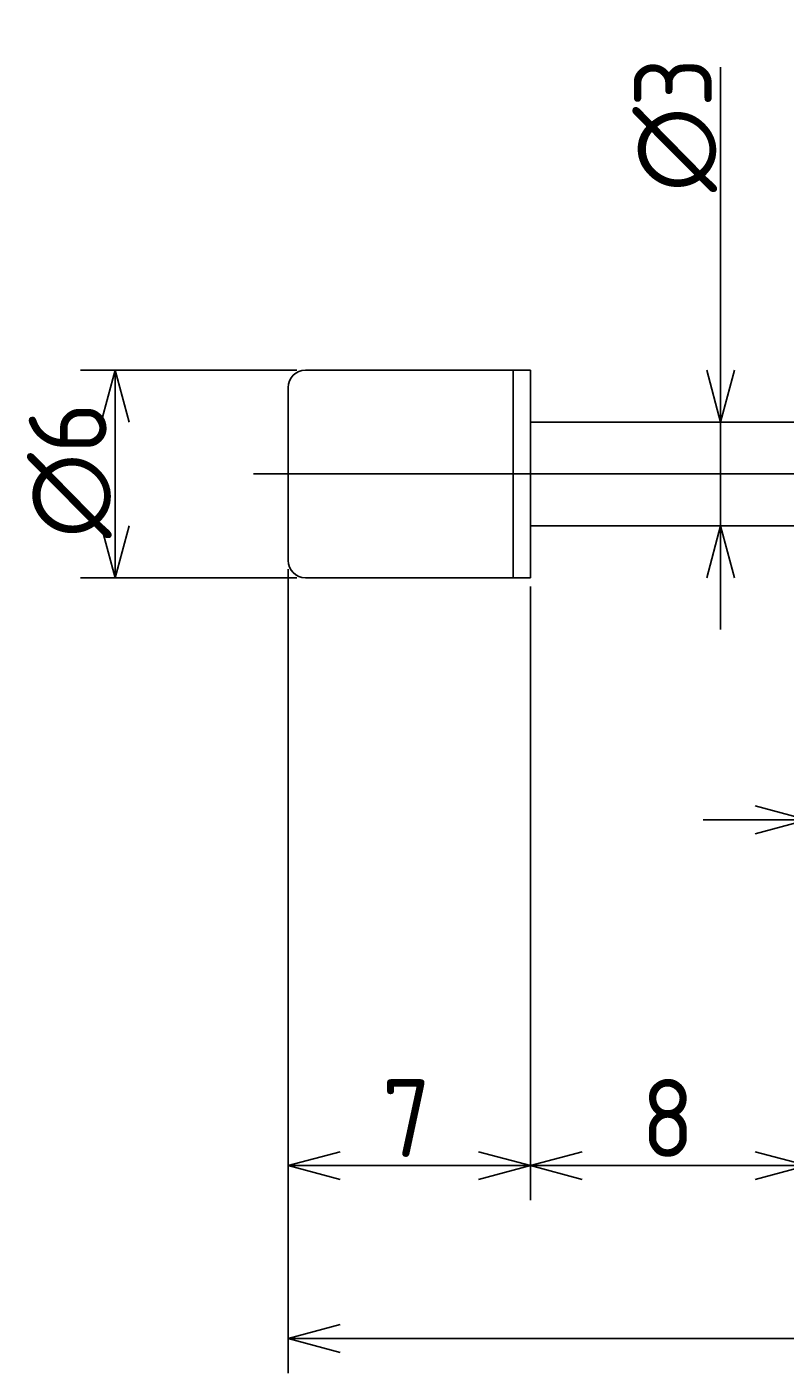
# Model space of a CAD drawing. Extents: x 147 to 284, y 124 to 180.
# Tile 2 of 3: x 220 to 242, y 142 to 180. Entities that reach past the tile are written whole.
import ezdxf

# ---------------------------------------------------------------- set-up
doc = ezdxf.new("R2010")
doc.units = 0
doc.linetypes.add('CENTER', pattern=[50.8, 31.75, -6.35, 6.35, -6.35])
doc.layers.get('0').update_dxf_attribs({"linetype": 'CONTINUOUS'})
doc.layers.get('DEFPOINTS').update_dxf_attribs({"linetype": 'CONTINUOUS'})
doc.layers.add('図形', color=7, linetype='CONTINUOUS')
doc.layers.add('寸法_文字', color=3, linetype='CONTINUOUS')
doc.styles.add('DIMENSION', font='isocp.shx', dxfattribs={"bigfont": 'bigfont.shx'})
doc.dimstyles.get("Standard").update_dxf_attribs({"dimtxt": 0.18, "dimasz": 0.18, "dimexe": 0.18, "dimexo": 0.0625, "dimgap": 0.09, "dimtad": 0, "dimtih": 1, "dimtoh": 1, "dimzin": 0, "dimcen": 0.09, "dimazin": 3, "dimtfac": 1, "dimtofl": 0, "dimtmove": 0, "dimatfit": 3})

# ---------------------------------------------------------------- blocks, each defined once
blk = doc.blocks.new('_OPEN30')
at = {"color": 0, "linetype": 'BYBLOCK'}
for p, q in [((-1, 0.268), (0, 0)), ((0, 0), (-1, -0.268)), ((0, 0), (-1, 0))]:
    blk.add_line(p, q, dxfattribs=at)
blk = doc.blocks.new('*U12')
at = {"layer": '寸法_文字', "color": 3, "style": 'DIMENSION'}
blk.add_text('8', height=2.25, dxfattribs=at).set_placement((237.7125, 147.75))
blk = doc.blocks.new('*D11')
at = {"layer": 'DEFPOINTS', "color": 0}
for p in [(234.5, 164.5), (242.5, 163.6), (234.5, 147.5)]:
    blk.add_point(p, dxfattribs=at)
at = {"layer": '寸法_文字', "color": 3}
for p, q in [((234.5, 164.25), (234.5, 146.5)), ((242.5, 163.35), (242.5, 146.5)), ((241, 147.5), (236, 147.5))]:
    blk.add_line(p, q, dxfattribs=at)
at = {"layer": '図形'}
blk.add_blockref('*U12', (0, 0), dxfattribs=at)
at = {"layer": '寸法_文字', "color": 3, "xscale": 1.5, "yscale": 1.5, "zscale": 1.5, "rotation": 180}
blk.add_blockref('_OPEN30', (234.5, 147.5), dxfattribs=at)
at = {"layer": '寸法_文字', "color": 3, "xscale": 1.5, "yscale": 1.5, "zscale": 1.5}
blk.add_blockref('_OPEN30', (242.5, 147.5), dxfattribs=at)
blk = doc.blocks.new('*U14')
at = {"layer": '寸法_文字', "color": 3, "style": 'DIMENSION'}
blk.add_text('7', height=2.25, dxfattribs=at).set_placement((230.2125, 147.75))
blk = doc.blocks.new('*D13')
at = {"layer": 'DEFPOINTS', "color": 0}
for p in [(227.5, 165), (234.5, 164.5), (227.5, 147.5)]:
    blk.add_point(p, dxfattribs=at)
at = {"layer": '寸法_文字', "color": 3}
for p, q in [((227.5, 164.75), (227.5, 146.5)), ((234.5, 164.25), (234.5, 146.5)), ((233, 147.5), (229, 147.5))]:
    blk.add_line(p, q, dxfattribs=at)
at = {"layer": '図形'}
blk.add_blockref('*U14', (0, 0), dxfattribs=at)
at = {"layer": '寸法_文字', "color": 3, "xscale": 1.5, "yscale": 1.5, "zscale": 1.5, "rotation": 180}
blk.add_blockref('_OPEN30', (227.5, 147.5), dxfattribs=at)
at = {"layer": '寸法_文字', "color": 3, "xscale": 1.5, "yscale": 1.5, "zscale": 1.5}
blk.add_blockref('_OPEN30', (234.5, 147.5), dxfattribs=at)
blk = doc.blocks.new('*U20')
at = {"layer": '寸法_文字', "color": 3, "style": 'DIMENSION'}
blk.add_text('1.5', height=2.25, dxfattribs=at).set_placement((246.9125, 157.75))
blk = doc.blocks.new('*D19')
at = {"layer": 'DEFPOINTS', "color": 0}
for p in [(242.5, 163.6), (244, 163.1), (244, 157.5)]:
    blk.add_point(p, dxfattribs=at)
at = {"layer": '寸法_文字', "color": 3}
for p, q in [((242.5, 163.35), (242.5, 156.5)), ((244, 162.85), (244, 156.5)), ((241, 157.5), (239.5, 157.5)), ((242.5, 157.5), (244, 157.5)), ((245.5, 157.5), (250.293, 157.5))]:
    blk.add_line(p, q, dxfattribs=at)
at = {"layer": '図形'}
blk.add_blockref('*U20', (0, 0), dxfattribs=at)
at = {"layer": '寸法_文字', "color": 3, "xscale": 1.5, "yscale": 1.5, "zscale": 1.5}
blk.add_blockref('_OPEN30', (242.5, 157.5), dxfattribs=at)
at = {"layer": '寸法_文字', "color": 3, "xscale": 1.5, "yscale": 1.5, "zscale": 1.5, "rotation": 180}
blk.add_blockref('_OPEN30', (244, 157.5), dxfattribs=at)
blk = doc.blocks.new('*U26')
at = {"layer": '寸法_文字', "color": 3, "style": 'DIMENSION'}
blk.add_text('(55)', height=2.25, dxfattribs=at).set_placement((252.525, 142.8625))
blk = doc.blocks.new('*D25')
at = {"layer": 'DEFPOINTS', "color": 0}
for p in [(227.5, 165), (282.5, 163.2), (282.5, 142.5)]:
    blk.add_point(p, dxfattribs=at)
at = {"layer": '寸法_文字', "color": 3}
for p, q in [((227.5, 164.75), (227.5, 141.5)), ((282.5, 162.95), (282.5, 141.5)), ((229, 142.5), (281, 142.5))]:
    blk.add_line(p, q, dxfattribs=at)
at = {"layer": '図形'}
blk.add_blockref('*U26', (0, 0), dxfattribs=at)
at = {"layer": '寸法_文字', "color": 3, "xscale": 1.5, "yscale": 1.5, "zscale": 1.5, "rotation": 180}
blk.add_blockref('_OPEN30', (227.5, 142.5), dxfattribs=at)
at = {"layer": '寸法_文字', "color": 3, "xscale": 1.5, "yscale": 1.5, "zscale": 1.5}
blk.add_blockref('_OPEN30', (282.5, 142.5), dxfattribs=at)
blk = doc.blocks.new('*U28')
at = {"layer": '寸法_文字', "color": 3, "style": 'DIMENSION'}
blk.add_text('∅6', height=2.25, rotation=90, dxfattribs=at).set_placement((222.25, 165.644))
blk = doc.blocks.new('*D27')
at = {"layer": 'DEFPOINTS', "color": 0}
for p in [(228, 170.5), (222.5, 164.5), (228, 164.5)]:
    blk.add_point(p, dxfattribs=at)
at = {"layer": '寸法_文字', "color": 3}
for p, q in [((227.75, 170.5), (221.5, 170.5)), ((222.5, 169), (222.5, 166)), ((227.75, 164.5), (221.5, 164.5))]:
    blk.add_line(p, q, dxfattribs=at)
at = {"layer": '図形'}
blk.add_blockref('*U28', (0, 0), dxfattribs=at)
at = {"layer": '寸法_文字', "color": 3, "xscale": 1.5, "yscale": 1.5, "zscale": 1.5}
for p, rotation in [((222.5, 170.5), 90), ((222.5, 164.5), 270)]:
    blk.add_blockref('_OPEN30', p, dxfattribs=dict(at, rotation=rotation))
blk = doc.blocks.new('*U30')
at = {"layer": '寸法_文字', "color": 3, "style": 'DIMENSION'}
blk.add_text('∅3', height=2.25, rotation=90, dxfattribs=at).set_placement((239.75, 175.653))
blk = doc.blocks.new('*D29')
at = {"layer": 'DEFPOINTS', "color": 0}
for p in [(238.5, 169), (240, 169), (238.5, 166)]:
    blk.add_point(p, dxfattribs=at)
at = {"layer": '寸法_文字', "color": 3}
for p, q in [((240, 170.5), (240, 179.259)), ((240, 166), (240, 169)), ((240, 164.5), (240, 163))]:
    blk.add_line(p, q, dxfattribs=at)
at = {"layer": '図形'}
blk.add_blockref('*U30', (0, 0), dxfattribs=at)
at = {"layer": '寸法_文字', "color": 3, "xscale": 1.5, "yscale": 1.5, "zscale": 1.5}
for p, rotation in [((240, 169), 270), ((240, 166), 90)]:
    blk.add_blockref('_OPEN30', p, dxfattribs=dict(at, rotation=rotation))

msp = doc.modelspace()

# ---------------------------------------------------------------- linework, layer by layer
at = {"layer": '図形'}
for p, q in [((234.5, 170.5), (228, 170.5)), ((234, 170.5), (234, 164.5)), ((234.5, 170.5), (234.5, 164.5)), ((227.5, 170), (227.5, 165)), ((242.5, 169), (234.5, 169)), ((242.5, 166), (234.5, 166)), ((234.5, 164.5), (228, 164.5))]:
    msp.add_line(p, q, dxfattribs=at)
at = {"layer": '図形', "color": 3, "linetype": 'CENTER'}
msp.add_line((226.5, 167.5), (283.614, 167.5), dxfattribs=at)
at = {"layer": '図形'}
for centre, start, end in [((228, 170), 90, 180), ((228, 165), 180, 270)]:
    msp.add_arc(centre, 0.5, start, end, dxfattribs=at)

# ---------------------------------------------------------------- dimensions: what is measured, and where the dimension line sits
at = {"layer": '寸法_文字'}
for base, p1, p2, override, picture, middle in [((240, 169), (238.5, 166), (238.5, 169), {"dimscale": 0.5, "dimse1": 1, "dimse2": 1}, '*D29', (240, 177.5)), ((222.5, 164.5), (228, 170.5), (228, 164.5), {"dimscale": 0.5}, '*D27', (222.5, 167.5))]:
    dim = msp.add_linear_dim(base=base, p1=p1, p2=p2, angle=90, text='%%c<>', dimstyle='Standard', override=override, dxfattribs=at)
    dim.commit()
    dim.dimension.update_dxf_attribs({"geometry": picture, "text_midpoint": middle, "dimtype": 128})
for base, p1, p2, picture, middle in [((227.5, 147.5), (234.5, 164.5), (227.5, 165), '*D13', (231, 147.5)), ((234.5, 147.5), (242.5, 163.6), (234.5, 164.5), '*D11', (238.5, 147.5)), ((244, 157.5), (242.5, 163.6), (244, 163.1), '*D19', (248.647, 157.5))]:
    dim = msp.add_linear_dim(base=base, p1=p1, p2=p2, dimstyle='Standard', override={"dimscale": 0.5}, dxfattribs=at)
    dim.commit()
    dim.dimension.update_dxf_attribs({"geometry": picture, "text_midpoint": middle, "dimtype": 128})
dim = msp.add_linear_dim(base=(282.5, 142.5), p1=(227.5, 165), p2=(282.5, 163.2), text='(<>)', dimstyle='Standard', override={"dimscale": 0.5}, dxfattribs=at)
dim.commit()
dim.dimension.update_dxf_attribs({"geometry": '*D25', "text_midpoint": (255, 142.5), "dimtype": 128})

doc.saveas('drawing.dxf')
